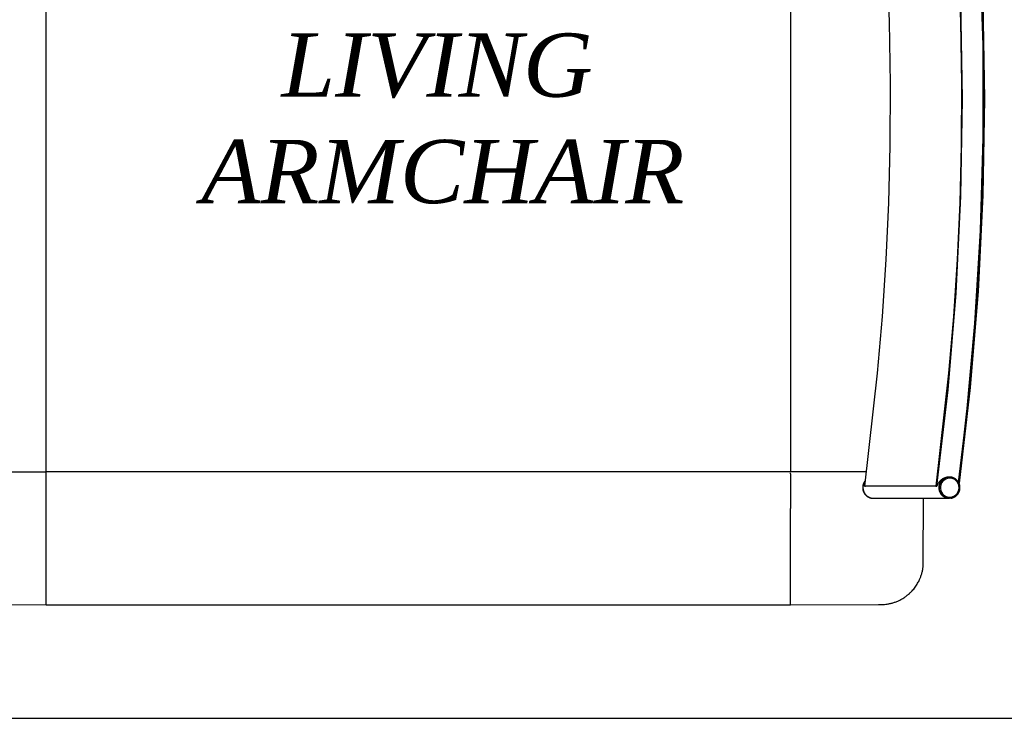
# Model space of a CAD drawing. Header units: millimetres. Extents: x -1470 to 7470, y -12049 to 6674.
# Tile 2 of 59: x -375 to 551, y -12049 to -11393. Entities that reach past the tile are written whole.
import ezdxf

# ---------------------------------------------------------------- set-up
doc = ezdxf.new("R2010")
doc.units = ezdxf.units.MM
doc.header["$LTSCALE"] = 10
doc.layers.get('0').update_dxf_attribs({"true_color": 0x000000})
doc.styles.add('Arial Normale', font='txt')

msp = doc.modelspace()

# ---------------------------------------------------------------- linework, layer by layer
at = {"color": 1, "true_color": 0xff0000}
msp.add_lwpolyline([(-1470.49, -12049.34), (1470.49, -12049.34), (1470.49, -10824.03), (-1470.49, -10824.03)], close=True, dxfattribs=at)
at = {"color": 18, "linetype": 'Continuous', "lineweight": 25, "true_color": 0x000000}
for points in [[(419.43, -11104.05), (426.58, -11161.93), (432.49, -11219.95), (437.15, -11278.1), (440.58, -11336.33), (442.76, -11394.63), (443.7, -11452.96), (443.38, -11511.3), (442, -11564.76), (439.58, -11618.18), (436.1, -11671.54), (431.59, -11724.82), (419.43, -11831.05)], [(486.52, -11104.05), (493.67, -11161.93), (499.58, -11219.95), (504.25, -11278.1), (507.68, -11336.33), (509.86, -11394.63), (510.79, -11452.96), (510.48, -11511.3), (509.1, -11564.76), (506.67, -11618.18), (503.2, -11671.54), (498.68, -11724.82), (486.52, -11831.05)], [(487.49, -11831.18), (498.12, -11740.63), (505.72, -11649.77), (510.29, -11558.71), (511.81, -11467.55), (510.29, -11376.38), (505.72, -11285.32), (498.12, -11194.46), (487.49, -11103.91)], [(507.62, -11107.49), (514.06, -11159.06), (520.05, -11217.08), (524.8, -11275.22), (528.3, -11333.45), (530.56, -11391.74), (531.57, -11450.07), (531.34, -11508.41), (530.03, -11561.88), (527.68, -11615.3), (524.28, -11668.66), (519.83, -11721.95), (507.88, -11827.67)], [(507.89, -11827.69), (515.42, -11765.19), (523.5, -11678.18), (528.8, -11590.95), (531.33, -11503.59), (531.09, -11416.19), (528.07, -11328.84), (522.28, -11241.64), (513.73, -11154.68), (507.82, -11107.11)], [(508.78, -11828.32), (519.23, -11738.38), (526.69, -11648.14), (531.15, -11557.7), (532.61, -11467.17), (531.07, -11376.64), (526.53, -11286.2), (519, -11195.97), (508.47, -11106.04)], [(-350, -11752.88), (-350, -11117.72)], [(350, -11117.55), (350, -11742.55)], [(-350, -11817.55), (-350, -11742.55)], [(350, -11742.55), (350, -11817.37)], [(-420.98, -11817.55), (-352, -11817.55)], [(-352, -11817.55), (-350, -11817.55)], [(295, -11817.55), (-350, -11817.55)], [(-350, -11819.55), (-350, -11817.55)], [(-350, -11852.16), (-350, -11819.55)], [(350, -11817.55), (295, -11817.55)], [(352, -11817.55), (350, -11817.55)], [(350, -11818.95), (350, -11818.59)], [(350, -11819.55), (350, -11818.95)], [(350, -11819.55), (350, -11852.16)], [(421.11, -11817.55), (352, -11817.55)], [(421.11, -11817.55), (384.61, -11817.55)], [(499.3, -11822.6), (498.38, -11822.63), (498.15, -11822.64), (497.92, -11822.66), (497.7, -11822.68), (497.47, -11822.71), (497.32, -11822.73), (497.16, -11822.76), (497.01, -11822.79), (496.86, -11822.82), (496.56, -11822.89), (496.26, -11822.98), (495.96, -11823.07), (495.67, -11823.17), (495.38, -11823.27), (495.1, -11823.39), (494.67, -11823.57), (494.26, -11823.76), (493.85, -11823.96), (493.46, -11824.17), (493.27, -11824.29), (493.07, -11824.4), (492.69, -11824.65), (492.33, -11824.9), (491.97, -11825.16), (491.74, -11825.34), (491.51, -11825.52), (491.29, -11825.71), (491.08, -11825.9), (490.87, -11826.09), (490.66, -11826.29), (490.46, -11826.49), (490.27, -11826.69), (490.08, -11826.9), (489.89, -11827.11), (489.71, -11827.32), (489.53, -11827.54), (489.36, -11827.76), (489.2, -11827.98), (489.04, -11828.2), (488.88, -11828.43), (488.67, -11828.76), (488.46, -11829.1), (488.27, -11829.43), (488.09, -11829.78), (487.92, -11830.12), (487.77, -11830.47), (487.63, -11830.82), (487.49, -11831.18)], [(499.33, -11822.55), (498.98, -11822.56), (498.64, -11822.58), (498.29, -11822.62), (497.95, -11822.67), (497.61, -11822.73), (497.27, -11822.8), (496.94, -11822.88), (496.61, -11822.97), (496.28, -11823.08), (495.95, -11823.2), (495.63, -11823.32), (495.32, -11823.46), (495.01, -11823.61), (494.7, -11823.77), (494.4, -11823.94), (494.11, -11824.12), (493.82, -11824.32), (493.54, -11824.52), (493.26, -11824.73), (493, -11824.95), (492.74, -11825.18), (492.49, -11825.41), (492.25, -11825.66), (492.01, -11825.92), (491.79, -11826.18), (491.57, -11826.45), (491.37, -11826.72), (491.17, -11827.01), (490.99, -11827.3), (490.81, -11827.6), (490.64, -11827.9), (490.49, -11828.21), (490.34, -11828.52), (490.21, -11828.84), (490.09, -11829.16), (489.98, -11829.49), (489.88, -11829.82), (489.79, -11830.15), (489.71, -11830.49), (489.65, -11830.83), (489.59, -11831.17), (489.55, -11831.51), (489.52, -11831.86), (489.5, -11832.2), (489.5, -11832.55), (489.5, -11832.89), (489.52, -11833.24), (489.55, -11833.58), (489.59, -11833.92), (489.65, -11834.27), (489.71, -11834.6), (489.79, -11834.94), (489.88, -11835.27), (489.98, -11835.6), (490.09, -11835.93), (490.21, -11836.25), (490.34, -11836.57), (490.49, -11836.89), (490.64, -11837.2), (490.81, -11837.5), (490.99, -11837.8), (491.17, -11838.09), (491.37, -11838.37), (491.57, -11838.65), (491.79, -11838.92), (492.01, -11839.18), (492.25, -11839.43), (492.49, -11839.68), (492.74, -11839.92), (493, -11840.15), (493.26, -11840.37), (493.54, -11840.58), (493.82, -11840.78), (494.11, -11840.97), (494.4, -11841.15), (494.7, -11841.32), (495.01, -11841.48), (495.32, -11841.63), (495.63, -11841.77), (495.95, -11841.9), (496.28, -11842.02), (496.61, -11842.12), (496.94, -11842.22), (497.27, -11842.3), (497.61, -11842.37), (497.95, -11842.43), (498.29, -11842.48), (498.64, -11842.51), (498.98, -11842.54), (499.33, -11842.55)], [(499.33, -11822.55), (498.98, -11822.56), (498.63, -11822.58), (498.28, -11822.62), (497.94, -11822.67), (497.59, -11822.73), (497.25, -11822.8), (496.91, -11822.89), (496.58, -11822.98), (496.25, -11823.09), (495.92, -11823.21), (495.6, -11823.34), (495.28, -11823.49), (494.96, -11823.64), (494.66, -11823.8), (494.35, -11823.98), (494.06, -11824.16), (493.77, -11824.36), (493.49, -11824.56), (493.21, -11824.78), (492.95, -11825), (492.69, -11825.24), (492.44, -11825.48), (492.19, -11825.73), (491.96, -11825.99), (491.74, -11826.26), (491.52, -11826.53), (491.32, -11826.81), (491.12, -11827.1), (490.94, -11827.4), (490.76, -11827.7), (490.6, -11828.01), (490.45, -11828.32), (490.3, -11828.64), (490.17, -11828.97), (490.05, -11829.29), (489.95, -11829.62), (489.85, -11829.96), (489.77, -11830.3), (489.69, -11830.64), (489.63, -11830.98), (489.58, -11831.33), (489.55, -11831.68), (489.52, -11832.02), (489.51, -11832.37), (489.51, -11832.72), (489.52, -11833.07), (489.55, -11833.42), (489.58, -11833.77), (489.63, -11834.11), (489.69, -11834.45), (489.77, -11834.8), (489.85, -11835.13), (489.95, -11835.47), (490.05, -11835.8), (490.17, -11836.13), (490.3, -11836.45), (490.45, -11836.77), (490.6, -11837.09), (490.76, -11837.39), (490.94, -11837.7), (491.12, -11837.99), (491.32, -11838.28), (491.52, -11838.56), (491.74, -11838.84), (491.96, -11839.11), (492.19, -11839.36), (492.44, -11839.62), (492.69, -11839.86), (492.95, -11840.09), (493.21, -11840.32), (493.49, -11840.53), (493.77, -11840.74), (494.06, -11840.93), (494.35, -11841.12), (494.66, -11841.29), (494.96, -11841.46), (495.28, -11841.61), (495.6, -11841.75), (495.92, -11841.88), (496.25, -11842), (496.58, -11842.11), (496.91, -11842.21), (497.25, -11842.29), (497.59, -11842.36), (497.94, -11842.42), (498.28, -11842.47), (498.63, -11842.51), (498.98, -11842.53), (499.33, -11842.55)], [(499.33, -11822.55), (499.31, -11822.55)], [(499.54, -11822.55), (499.33, -11822.55)], [(500.92, -11842.45), (501.26, -11842.39), (501.6, -11842.31), (501.94, -11842.23), (502.28, -11842.13), (502.61, -11842.02), (502.94, -11841.9), (503.26, -11841.77), (503.58, -11841.63), (503.89, -11841.48), (504.2, -11841.31), (504.5, -11841.14), (504.8, -11840.95), (505.09, -11840.76), (505.37, -11840.55), (505.64, -11840.34), (505.91, -11840.11), (506.17, -11839.88), (506.42, -11839.64), (506.66, -11839.38), (506.9, -11839.13), (507.12, -11838.86), (507.33, -11838.58), (507.54, -11838.3), (507.73, -11838.01), (507.92, -11837.72), (508.09, -11837.41), (508.26, -11837.11), (508.41, -11836.79), (508.55, -11836.47), (508.68, -11836.15), (508.8, -11835.82), (508.91, -11835.49), (509.01, -11835.15), (509.09, -11834.82), (509.16, -11834.47), (509.22, -11834.13), (509.27, -11833.79), (509.31, -11833.44), (509.33, -11833.09), (509.35, -11832.74), (509.35, -11832.39), (509.33, -11832.04), (509.31, -11831.7), (509.27, -11831.35), (509.23, -11831), (509.17, -11830.66), (509.09, -11830.32), (509.01, -11829.98), (508.91, -11829.64), (508.81, -11829.31), (508.69, -11828.98), (508.56, -11828.66), (508.42, -11828.34), (508.26, -11828.03), (508.1, -11827.72), (507.93, -11827.42), (507.74, -11827.12), (507.55, -11826.83), (507.34, -11826.55), (507.13, -11826.27), (506.9, -11826), (506.67, -11825.74), (506.43, -11825.49), (506.18, -11825.25), (505.92, -11825.02), (505.65, -11824.79), (505.38, -11824.58), (505.1, -11824.37), (504.81, -11824.17), (504.51, -11823.99), (504.21, -11823.81), (503.9, -11823.65), (503.59, -11823.49), (503.27, -11823.35), (502.95, -11823.22), (502.62, -11823.1), (502.29, -11822.99), (501.96, -11822.89), (501.62, -11822.81), (501.28, -11822.74), (500.93, -11822.67), (500.59, -11822.62), (500.24, -11822.59), (499.89, -11822.56), (499.54, -11822.55)], [(419.84, -11826.59), (419.64, -11826.87), (419.45, -11827.16), (419.27, -11827.46), (419.1, -11827.76), (418.94, -11828.07), (418.79, -11828.38), (418.65, -11828.7), (418.52, -11829.03), (418.4, -11829.35), (418.3, -11829.68), (418.21, -11830.02), (418.12, -11830.36), (418.05, -11830.7), (418, -11831.04), (417.95, -11831.38), (417.92, -11831.73), (417.89, -11832.08), (417.88, -11832.42), (417.89, -11832.77), (417.9, -11833.12), (417.93, -11833.46), (417.96, -11833.81), (418.01, -11834.15), (418.08, -11834.49), (418.15, -11834.83), (418.23, -11835.17), (418.33, -11835.5), (418.44, -11835.83), (418.56, -11836.16), (418.69, -11836.48), (418.83, -11836.8), (418.99, -11837.11), (419.15, -11837.42), (419.33, -11837.72), (419.51, -11838.01), (419.71, -11838.3), (419.91, -11838.58), (420.12, -11838.85), (420.35, -11839.12), (420.58, -11839.38), (420.82, -11839.63), (421.07, -11839.87), (421.33, -11840.1), (421.6, -11840.32), (421.87, -11840.54), (422.15, -11840.74), (422.44, -11840.93), (422.73, -11841.12), (423.04, -11841.29), (423.34, -11841.46), (423.65, -11841.61), (423.97, -11841.75), (424.29, -11841.88), (424.62, -11842), (424.95, -11842.11), (425.28, -11842.2), (425.62, -11842.29), (425.96, -11842.36), (426.3, -11842.42), (426.65, -11842.47), (426.99, -11842.51), (427.34, -11842.53), (427.69, -11842.55)], [(419.94, -11826.75), (419.75, -11827.04), (419.56, -11827.33), (419.39, -11827.63), (419.23, -11827.93), (419.07, -11828.24), (418.93, -11828.55), (418.8, -11828.87), (418.68, -11829.19), (418.57, -11829.52), (418.47, -11829.85), (418.38, -11830.18), (418.31, -11830.52), (418.24, -11830.85), (418.19, -11831.19), (418.15, -11831.54), (418.12, -11831.88), (418.11, -11832.22), (418.1, -11832.57), (418.11, -11832.91), (418.13, -11833.25), (418.16, -11833.6), (418.2, -11833.94), (418.25, -11834.28), (418.32, -11834.62), (418.4, -11834.95), (418.48, -11835.28), (418.58, -11835.61), (418.7, -11835.94), (418.82, -11836.26), (418.95, -11836.58), (419.1, -11836.89), (419.25, -11837.2), (419.42, -11837.5), (419.59, -11837.8), (419.78, -11838.09), (419.97, -11838.37), (420.18, -11838.64), (420.39, -11838.91), (420.62, -11839.18), (420.85, -11839.43), (421.09, -11839.67), (421.34, -11839.91), (421.6, -11840.14), (421.86, -11840.36), (422.13, -11840.57), (422.41, -11840.77), (422.7, -11840.96), (422.99, -11841.14), (423.29, -11841.31), (423.6, -11841.47), (423.91, -11841.62), (424.22, -11841.76), (424.54, -11841.89), (424.86, -11842.01), (425.19, -11842.11), (425.52, -11842.21), (425.86, -11842.29), (426.19, -11842.36), (426.53, -11842.42), (426.87, -11842.47), (427.21, -11842.51), (427.56, -11842.53), (427.9, -11842.55)], [(419.91, -11826.8), (419.72, -11827.09), (419.53, -11827.38), (419.36, -11827.68), (419.2, -11827.99), (419.04, -11828.3), (418.9, -11828.62), (418.77, -11828.95), (418.65, -11829.27), (418.54, -11829.61), (418.44, -11829.94), (418.36, -11830.28), (418.29, -11830.62), (418.23, -11830.96), (418.18, -11831.31), (418.14, -11831.66), (418.11, -11832.01), (418.1, -11832.35), (418.1, -11832.7), (418.11, -11833.05), (418.14, -11833.4), (418.17, -11833.75), (418.22, -11834.09), (418.28, -11834.44), (418.35, -11834.78), (418.44, -11835.12), (418.53, -11835.45), (418.64, -11835.78), (418.76, -11836.11), (418.89, -11836.44), (419.03, -11836.75), (419.18, -11837.07), (419.35, -11837.38), (419.52, -11837.68), (419.7, -11837.98), (419.9, -11838.27), (420.1, -11838.55), (420.32, -11838.82), (420.54, -11839.09), (420.77, -11839.35), (421.02, -11839.6), (421.27, -11839.85), (421.52, -11840.08), (421.79, -11840.3), (422.07, -11840.52), (422.35, -11840.73), (422.64, -11840.92), (422.93, -11841.11), (423.23, -11841.28), (423.54, -11841.45), (423.85, -11841.6), (424.17, -11841.74), (424.5, -11841.87), (424.82, -11842), (425.15, -11842.1), (425.49, -11842.2), (425.83, -11842.29), (426.17, -11842.36), (426.51, -11842.42), (426.86, -11842.47), (427.21, -11842.51), (427.55, -11842.53), (427.9, -11842.55)], [(419.43, -11831.05), (420.39, -11831.18)], [(486.52, -11831.05), (419.43, -11831.05)], [(487.49, -11831.18), (420.39, -11831.18)], [(486.52, -11831.05), (487.49, -11831.18)], [(508.21, -11828.24), (508.78, -11828.32)], [(508.78, -11828.32), (508.39, -11828.32)], [(350, -11942.55), (432.78, -11942.48), (435.62, -11942.45), (436.94, -11942.4), (438.26, -11942.31), (439.58, -11942.18), (440.9, -11942.01), (441.68, -11941.89), (442.45, -11941.75), (443.23, -11941.59), (444, -11941.42), (444.76, -11941.24), (445.52, -11941.04), (446.28, -11940.82), (447.04, -11940.59), (447.79, -11940.34), (448.55, -11940.07), (449.29, -11939.79), (450.03, -11939.5), (450.77, -11939.19), (451.5, -11938.87), (452.22, -11938.53), (452.94, -11938.18), (453.66, -11937.8), (454.37, -11937.41), (455.08, -11937.01), (455.78, -11936.59), (456.47, -11936.16), (457.15, -11935.72), (457.82, -11935.26), (458.48, -11934.78), (459.15, -11934.28), (459.82, -11933.76), (460.47, -11933.23), (461.11, -11932.69), (461.74, -11932.13), (462.35, -11931.57), (462.96, -11930.98), (463.55, -11930.39), (464.34, -11929.56), (465.1, -11928.7), (465.84, -11927.83), (466.55, -11926.93), (467.21, -11926.06), (467.85, -11925.16), (468.46, -11924.25), (469.05, -11923.32), (469.57, -11922.44), (470.08, -11921.53), (470.56, -11920.62), (471.02, -11919.7), (471.33, -11919.03), (471.63, -11918.35), (471.91, -11917.67), (472.19, -11916.98), (472.45, -11916.29), (472.7, -11915.6), (472.94, -11914.9), (473.16, -11914.19), (473.39, -11913.42), (473.6, -11912.65), (473.8, -11911.87), (473.98, -11911.09), (474.14, -11910.3), (474.29, -11909.51), (474.42, -11908.72), (474.53, -11907.93), (474.62, -11907.23), (474.69, -11906.53), (474.8, -11905.12), (474.87, -11903.71), (474.9, -11902.31), (474.94, -11842.55)], [(427.69, -11842.55), (427.9, -11842.55)], [(427.9, -11842.55), (499.33, -11842.55)], [(499.33, -11842.55), (499.54, -11842.55)], [(500.92, -11842.45), (499.54, -11842.55)], [(-350, -11932.55), (-350, -11852.16)], [(350, -11932.55), (350, -11852.16)], [(-350, -11942.55), (-350, -11932.55)], [(350, -11942.55), (350, -11932.55)], [(-434.22, -11942.46), (-350, -11942.55)], [(-350, -11942.55), (350, -11942.55)]]:
    msp.add_lwpolyline(points, dxfattribs=at)
at = {"color": 8, "linetype": 'Continuous', "lineweight": 25, "true_color": 0x808080}
msp.add_lwpolyline([(499.54, -11822.55), (499.2, -11822.56), (498.85, -11822.58), (498.51, -11822.62), (498.17, -11822.67), (497.83, -11822.73), (497.49, -11822.8), (497.16, -11822.88), (496.82, -11822.97), (496.49, -11823.08), (496.17, -11823.2), (495.85, -11823.32), (495.53, -11823.46), (495.22, -11823.61), (494.92, -11823.77), (494.62, -11823.94), (494.32, -11824.12), (494.03, -11824.32), (493.75, -11824.52), (493.48, -11824.73), (493.21, -11824.95), (492.96, -11825.18), (492.71, -11825.41), (492.46, -11825.66), (492.23, -11825.92), (492.01, -11826.18), (491.79, -11826.45), (491.58, -11826.72), (491.39, -11827.01), (491.2, -11827.3), (491.03, -11827.6), (490.86, -11827.9), (490.7, -11828.21), (490.56, -11828.52), (490.43, -11828.84), (490.3, -11829.16), (490.19, -11829.49), (490.09, -11829.82), (490.01, -11830.15), (489.93, -11830.49), (489.86, -11830.83), (489.81, -11831.17), (489.77, -11831.51), (489.74, -11831.86), (489.72, -11832.2), (489.71, -11832.55), (489.72, -11832.89), (489.74, -11833.24), (489.77, -11833.58), (489.81, -11833.92), (489.86, -11834.27), (489.93, -11834.6), (490.01, -11834.94), (490.09, -11835.27), (490.19, -11835.6), (490.3, -11835.93), (490.43, -11836.25), (490.56, -11836.57), (490.7, -11836.89), (490.86, -11837.2), (491.03, -11837.5), (491.2, -11837.8), (491.39, -11838.09), (491.58, -11838.37), (491.79, -11838.65), (492.01, -11838.92), (492.23, -11839.18), (492.46, -11839.43), (492.71, -11839.68), (492.96, -11839.92), (493.21, -11840.15), (493.48, -11840.37), (493.75, -11840.58), (494.03, -11840.78), (494.32, -11840.97), (494.62, -11841.15), (494.92, -11841.32), (495.22, -11841.48), (495.53, -11841.63), (495.85, -11841.77), (496.17, -11841.9), (496.49, -11842.02), (496.82, -11842.12), (497.16, -11842.22), (497.49, -11842.3), (497.83, -11842.37), (498.17, -11842.43), (498.51, -11842.48), (498.85, -11842.51), (499.2, -11842.54), (499.54, -11842.55)], dxfattribs=at)
at = {"color": 18, "linetype": 'Continuous', "lineweight": 25, "true_color": 0x000000}
msp.add_lwpolyline([(501, -11841.46), (502.72, -11841.02), (504.33, -11840.24), (505.74, -11839.14), (506.92, -11837.77), (507.8, -11836.19), (508.35, -11834.45), (508.55, -11832.64), (508.39, -11830.83), (507.87, -11829.09), (507.03, -11827.49), (505.88, -11826.09), (504.49, -11824.96), (502.9, -11824.14), (501.18, -11823.67), (499.41, -11823.55), (497.65, -11823.81), (495.98, -11824.42), (494.46, -11825.37), (493.15, -11826.61), (492.12, -11828.09), (491.4, -11829.76), (491.03, -11831.54), (491.01, -11833.36), (491.35, -11835.15), (492.03, -11836.83), (493.03, -11838.34), (494.31, -11839.6), (495.81, -11840.58), (497.47, -11841.24), (499.22, -11841.53)], close=True, dxfattribs=at)

# ---------------------------------------------------------------- texts
at = {"insert": (-1.3, -11405.14), "char_height": 60, "width": 1009.5652, "attachment_point": 2, "style": 'Arial Normale'}
msp.add_mtext('{\\fArial;LIVING }\\P{\\fArial;ARMCHAIR}', dxfattribs=at)

doc.saveas('drawing.dxf')
